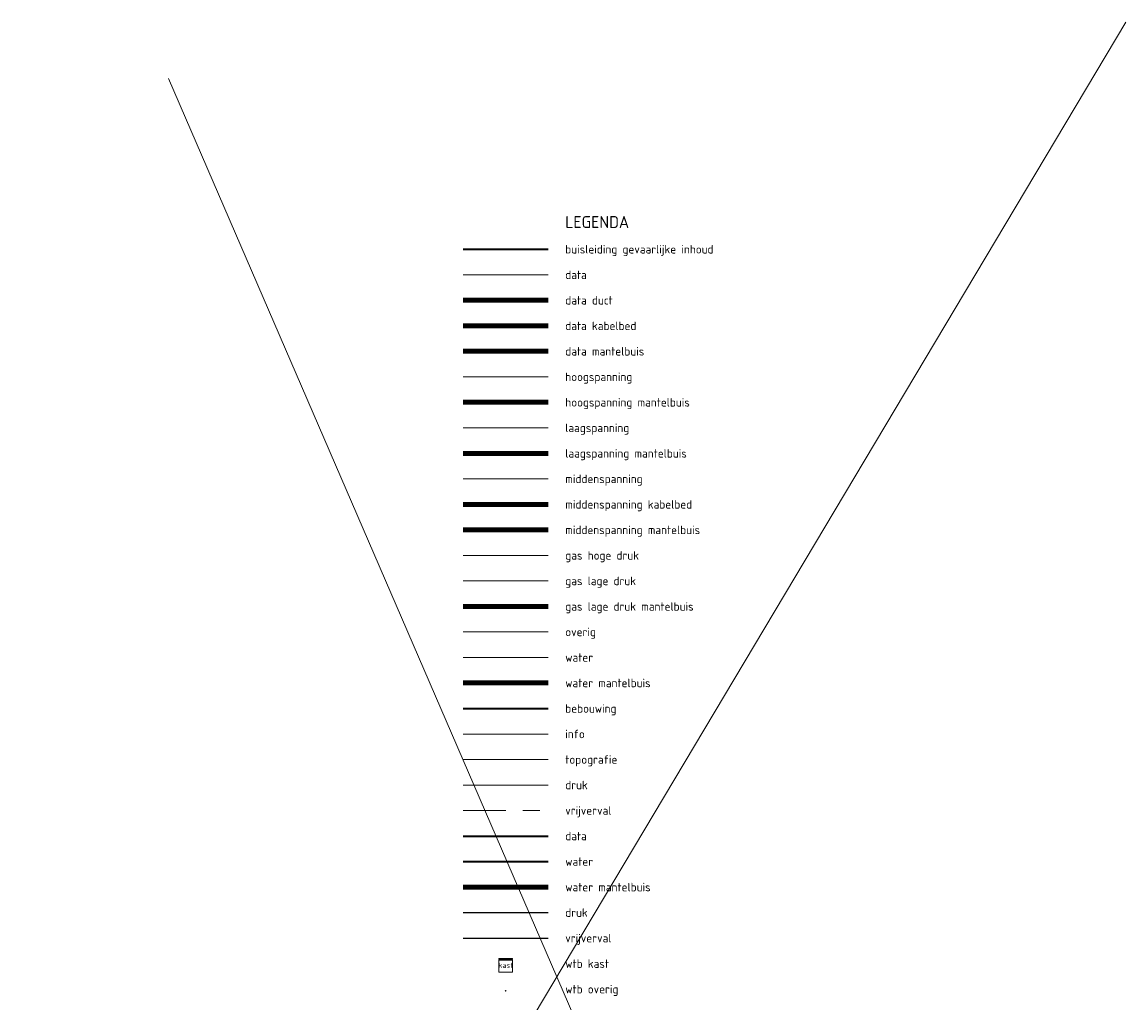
# Model space of a CAD drawing. Header units: metres. Extents: x 117304 to 117560, y 480657 to 480775.
# Tile 2 of 4: x 117304 to 117369, y 480714 to 480772. Entities that reach past the tile are written whole.
import ezdxf
from ezdxf.enums import TextEntityAlignment as Align
from ezdxf.lldxf.tags import DXFTag

# ---------------------------------------------------------------- set-up
doc = ezdxf.new("R2010")
doc.units = ezdxf.units.M
doc.header["$LTSCALE"] = 0.5
doc.linetypes.add('RI-OVERIG', pattern=[17, 5, -2, 2, -2, 0, -2, 2, -2])
for name, color, linetype, lineweight in [('B-WE-KL-BUISLEIDING GEVAARLIJKE INHOUD-G', 20, 'Continuous', 35), ('B-WE-KL-DATA-G', 90, 'KL-DATA-N', 18), ('B-WE-KL-DATA_DUCT-G', 90, 'Continuous', 100), ('B-WE-KL-DATA_HULPSTUK-S', 90, 'Continuous', 25), ('B-WE-KL-DATA_KABELBED-G', 90, 'Continuous', 100), ('B-WE-KL-DATA_MANTELBUIS-G', 90, 'Continuous', 100), ('B-WE-KL-ET_HS-G', 10, 'KL-HS-N', 18), ('B-WE-KL-ET_HS_MANTELBUIS-G', 10, 'Continuous', 100), ('B-WE-KL-ET_LS-G', 190, 'KL-LS-N', 18), ('B-WE-KL-ET_LS_MANTELBUIS-G', 190, 'Continuous', 100), ('B-WE-KL-ET_MS-G', 130, 'KL-MS-N', 18), ('B-WE-KL-ET_MS_KABELBED-G', 130, 'Continuous', 100), ('B-WE-KL-ET_MS_MANTELBUIS-G', 130, 'Continuous', 100), ('B-WE-KL-GAS_HD-G', 30, 'KL-GAS-HD-N', 18), ('B-WE-KL-GAS_LD-G', 50, 'KL-GAS-LD-N', 18), ('B-WE-KL-GAS_LD_MANTELBUIS-G', 50, 'Continuous', 100), ('B-WE-KL-OVERIG-G', 8, 'Continuous', 18), ('B-WE-KL-WATER-G', 170, 'KL-WATER-N', 18), ('B-WE-KL-WATER_MANTELBUIS-G', 170, 'Continuous', 100), ('B-WE-OG-BEBOUWING-G', 7, 'Continuous', 35), ('B-WE-OG-INFO-G', 7, 'Continuous', 18), ('B-WE-OG-TOPOGRAFIE-G', 7, 'Continuous', 18), ('B-WE-RI-DRUK-G', 210, 'RI-PERS', 18), ('B-WE-RI-VRIJVERVAL-G', 210, 'RI-OVERIG', 18), ('V-WE-KL-DATA-G', 90, 'KL-DATA-V', 35), ('V-WE-KL-WATER-G', 170, 'KL-WATER-V', 35), ('V-WE-KL-WATER_MANTELBUIS-G', 170, 'CONTINUOUS-V', 100), ('V-WE-RI-DRUK-G', 210, 'RI-PERS-V', 25), ('V-WE-RI-VRIJVERVAL-G', 210, 'RI-OVERIG-V', 25)]:
    doc.layers.add(name, color=color, linetype=linetype, lineweight=lineweight)
doc.layers.add('X-XX-AL-HULPLIJN-G', color=7, linetype='Continuous', lineweight=18, plot=False)
doc.layers.add('X-XX-AL-LEGENDA-T25', color=7, linetype='Continuous')
doc.layers.add('X-XX-AL-LEGENDA-T35', color=7, linetype='Continuous')
doc.styles.add('NLCS-ISO', font='NLCS-ISO.ttf')
doc.styles.add('NLCS-ISO-M200-T25', font='NLCS-ISO.ttf', dxfattribs={"height": 0.5})
doc.styles.add('NLCS-ISO-M200-T35', font='NLCS-ISO.ttf', dxfattribs={"height": 0.7})
doc.linetypes.add('CONTINUOUS-V', pattern='A,3.5,[24,NLCS.SHX,S=0.5,R=0,X=0,Y=0],3.5', length=7)
tags = doc.linetypes.add('KL-DATA-N', pattern='A,4,-1,[101,NLCS.SHX,S=0.5,R=0,X=0,Y=0],-1,4,-1,["D",Standard,S=1,R=0,X=-0.25,Y=-0.5],-1.5', length=12.5).pattern_tags.tags
tags[18] = DXFTag(74, 10)
tags = doc.linetypes.add('KL-DATA-V', pattern='A,2,[24,NLCS.SHX,S=0.5,R=0,X=0,Y=0],2,-1,[101,NLCS.SHX,S=0.5,R=0,X=0,Y=0],-1,2,[24,NLCS.SHX,S=0.5,R=0,X=0,Y=0],2,-1,["D",Standard,S=1,R=0,X=-0.25,Y=-0.5],-1.5', length=12.5).pattern_tags.tags
tags[34] = DXFTag(74, 10)
tags = doc.linetypes.add('KL-GAS-HD-N', pattern='A,4,-1,[69,NLCS.SHX,S=0.5,R=0,X=0,Y=0],-1,4,-1,["H",Standard,S=1,R=0,X=0,Y=-0.5],-2', length=13).pattern_tags.tags
tags[18] = DXFTag(74, 10)
tags = doc.linetypes.add('KL-GAS-LD-N', pattern='A,4,-1,[69,NLCS.SHX,S=0.5,R=0,X=0,Y=0],-1,4,-1,["L",Standard,S=1,R=0,X=0.25,Y=-0.5],-2', length=13).pattern_tags.tags
tags[18] = DXFTag(74, 10)
tags = doc.linetypes.add('KL-HS-N', pattern='A,4,-1,[103,NLCS.SHX,S=0.75,R=0,X=0,Y=0],-1,4,-1,["H",Standard,S=1,R=0,X=0,Y=-0.5],-2', length=13).pattern_tags.tags
tags[18] = DXFTag(74, 10)
tags = doc.linetypes.add('KL-LS-N', pattern='A,4,-1,[103,NLCS.SHX,S=0.75,R=0,X=0,Y=0],-1,4,-1,["L",Standard,S=1,R=0,X=0,Y=-0.5],-2', length=13).pattern_tags.tags
tags[18] = DXFTag(74, 10)
tags = doc.linetypes.add('KL-MS-N', pattern='A,4,-1,[103,NLCS.SHX,S=0.75,R=0,X=0,Y=0],-1,4,-1,["M",Standard,S=1,R=0,X=0,Y=-0.5],-2', length=13).pattern_tags.tags
tags[18] = DXFTag(74, 10)
doc.linetypes.add('KL-WATER-N', pattern='A,7,-0.5,[168,NLCS.SHX,S=0.75,R=0,X=0.75,Y=0],-2', length=9.5)
doc.linetypes.add('KL-WATER-V', pattern='A,3.5,[24,NLCS.SHX,S=0.5,R=0,X=0,Y=0],3.5,-0.5,[168,NLCS.SHX,S=0.75,R=0,X=0.75,Y=0],-2', length=9.5)
doc.linetypes.add('RI-OVERIG-V', pattern='A,2.5,[24,NLCS.SHX,S=1,R=0,X=0,Y=0],2.5,-2,2,-2,0,-2,2,-2', length=17)
tags = doc.linetypes.add('RI-PERS', pattern='A,7,-2,["P",Standard,S=1.8,R=0,X=-0.5,Y=-0.9],-2,7,-2,[102,NLCS.SHX,S=1,R=180,X=0,Y=0],-2', length=22).pattern_tags.tags
tags[6] = DXFTag(74, 10)
tags = doc.linetypes.add('RI-PERS-V', pattern='A,3.5,[24,NLCS.SHX,S=1,R=0,X=0,Y=0],3.5,-2,["P",Standard,S=1.8,R=0,X=-0.5,Y=-0.9],-2,3.5,[24,NLCS.SHX,S=0.5,R=0,X=0,Y=0],3.5,-2,[102,NLCS.SHX,S=1,R=180,X=0,Y=0],-2', length=22).pattern_tags.tags
tags[14] = DXFTag(74, 10)

# ---------------------------------------------------------------- blocks, each defined once
blk = doc.blocks.new('SKL-WTB_HULP_KAST-SO')
at = {"color": 0, "linetype": 'ByBlock', "lineweight": 18}
for points in [[(-2, 2), (2, 2), (2, 1.68), (-2, 1.68)], [(-2, 1.52), (2, 1.52), (2, -2), (-2, -2)]]:
    blk.add_lwpolyline(points, close=True, dxfattribs=at)
at = {"color": 0, "linetype": 'ByBlock', "lineweight": 18, "style": 'NLCS-ISO'}
blk.add_text('kast', height=1.5, dxfattribs=at).set_placement((0, 0), align=Align.MIDDLE_CENTER)
at = {"color": 0, "linetype": 'ByBlock', "lineweight": 18, "style": 'NLCS-ISO', "flags": 1}
for tag, p in [('TYPE', (2.5, 0)), ('OMSCHRIJVING', (2.5, -3)), ('LABEL', (2.5, -1.5))]:
    blk.add_attdef(tag, p, '', height=1, dxfattribs=at)
blk = doc.blocks.new('SKL-WTB_HULP_OVERIG-SO')
at = {"color": 0, "linetype": 'ByBlock', "lineweight": 18}
for points in [[(-0.14, 0.14), (0.14, -0.14)], [(0.14, 0.14), (-0.14, -0.14)]]:
    blk.add_lwpolyline(points, dxfattribs=at)
at = {"color": 0, "linetype": 'ByBlock', "lineweight": 18, "style": 'NLCS-ISO', "flags": 1}
for tag, p in [('TYPE', (1.5, 0)), ('OMSCHRIJVING', (1.5, -3)), ('LABEL', (1.5, -1.5))]:
    blk.add_attdef(tag, p, '', height=1, dxfattribs=at)

msp = doc.modelspace()

# ---------------------------------------------------------------- linework, layer by layer
at = {"layer": 'B-WE-KL-BUISLEIDING GEVAARLIJKE INHOUD-G', "flags": 128}
msp.add_lwpolyline([(117329.775, 480758.631), (117334.775, 480758.631)], dxfattribs=at)
at = {"layer": 'B-WE-KL-DATA-G', "flags": 128}
msp.add_lwpolyline([(117329.775, 480757.131), (117334.775, 480757.131)], dxfattribs=at)
at = {"layer": 'B-WE-KL-DATA_DUCT-G', "flags": 128}
msp.add_lwpolyline([(117329.775, 480755.631), (117334.775, 480755.631)], dxfattribs=at)
at = {"layer": 'B-WE-KL-DATA_KABELBED-G', "flags": 128}
msp.add_lwpolyline([(117329.775, 480754.131), (117334.775, 480754.131)], dxfattribs=at)
at = {"layer": 'B-WE-KL-DATA_MANTELBUIS-G', "flags": 128}
msp.add_lwpolyline([(117329.775, 480752.631), (117334.775, 480752.631)], dxfattribs=at)
at = {"layer": 'B-WE-KL-ET_HS-G', "flags": 128}
msp.add_lwpolyline([(117329.775, 480751.131), (117334.775, 480751.131)], dxfattribs=at)
at = {"layer": 'B-WE-KL-ET_HS_MANTELBUIS-G', "flags": 128}
msp.add_lwpolyline([(117329.775, 480749.631), (117334.775, 480749.631)], dxfattribs=at)
at = {"layer": 'B-WE-KL-ET_LS-G', "flags": 128}
msp.add_lwpolyline([(117329.775, 480748.131), (117334.775, 480748.131)], dxfattribs=at)
at = {"layer": 'B-WE-KL-ET_LS_MANTELBUIS-G', "flags": 128}
msp.add_lwpolyline([(117329.775, 480746.631), (117334.775, 480746.631)], dxfattribs=at)
at = {"layer": 'B-WE-KL-ET_MS-G', "flags": 128}
msp.add_lwpolyline([(117329.775, 480745.131), (117334.775, 480745.131)], dxfattribs=at)
at = {"layer": 'B-WE-KL-ET_MS_KABELBED-G', "flags": 128}
msp.add_lwpolyline([(117329.775, 480743.631), (117334.775, 480743.631)], dxfattribs=at)
at = {"layer": 'B-WE-KL-ET_MS_MANTELBUIS-G', "flags": 128}
msp.add_lwpolyline([(117329.775, 480742.131), (117334.775, 480742.131)], dxfattribs=at)
at = {"layer": 'B-WE-KL-GAS_HD-G', "flags": 128}
msp.add_lwpolyline([(117329.775, 480740.631), (117334.775, 480740.631)], dxfattribs=at)
at = {"layer": 'B-WE-KL-GAS_LD-G', "flags": 128}
msp.add_lwpolyline([(117329.775, 480739.131), (117334.775, 480739.131)], dxfattribs=at)
at = {"layer": 'B-WE-KL-GAS_LD_MANTELBUIS-G', "flags": 128}
msp.add_lwpolyline([(117329.775, 480737.631), (117334.775, 480737.631)], dxfattribs=at)
at = {"layer": 'B-WE-KL-OVERIG-G', "flags": 128}
msp.add_lwpolyline([(117329.775, 480736.131), (117334.775, 480736.131)], dxfattribs=at)
at = {"layer": 'B-WE-KL-WATER-G', "flags": 128}
msp.add_lwpolyline([(117329.775, 480734.631), (117334.775, 480734.631)], dxfattribs=at)
at = {"layer": 'B-WE-KL-WATER_MANTELBUIS-G', "flags": 128}
msp.add_lwpolyline([(117329.775, 480733.131), (117334.775, 480733.131)], dxfattribs=at)
at = {"layer": 'B-WE-OG-BEBOUWING-G', "flags": 128}
msp.add_lwpolyline([(117329.775, 480731.631), (117334.775, 480731.631)], dxfattribs=at)
at = {"layer": 'B-WE-OG-INFO-G', "flags": 128}
msp.add_lwpolyline([(117329.775, 480730.131), (117334.775, 480730.131)], dxfattribs=at)
at = {"layer": 'B-WE-OG-TOPOGRAFIE-G', "flags": 128}
msp.add_lwpolyline([(117329.775, 480728.631), (117334.775, 480728.631)], dxfattribs=at)
at = {"layer": 'B-WE-RI-DRUK-G', "flags": 128}
msp.add_lwpolyline([(117329.775, 480727.131), (117334.775, 480727.131)], dxfattribs=at)
at = {"layer": 'B-WE-RI-VRIJVERVAL-G', "flags": 128}
msp.add_lwpolyline([(117329.775, 480725.631), (117334.775, 480725.631)], dxfattribs=at)
at = {"layer": 'V-WE-KL-DATA-G', "flags": 128}
msp.add_lwpolyline([(117329.775, 480724.131), (117334.775, 480724.131)], dxfattribs=at)
at = {"layer": 'V-WE-KL-WATER-G', "flags": 128}
msp.add_lwpolyline([(117329.775, 480722.631), (117334.775, 480722.631)], dxfattribs=at)
at = {"layer": 'V-WE-KL-WATER_MANTELBUIS-G', "flags": 128}
msp.add_lwpolyline([(117329.775, 480721.131), (117334.775, 480721.131)], dxfattribs=at)
at = {"layer": 'V-WE-RI-DRUK-G', "flags": 128}
msp.add_lwpolyline([(117329.775, 480719.631), (117334.775, 480719.631)], dxfattribs=at)
at = {"layer": 'V-WE-RI-VRIJVERVAL-G', "flags": 128}
msp.add_lwpolyline([(117329.775, 480718.131), (117334.775, 480718.131)], dxfattribs=at)
at = {"layer": 'X-XX-AL-HULPLIJN-G', "flags": 128}
for points in [[(117368.746, 480771.987), (117303.833, 480663.113)], [(117312.444, 480768.678), (117360.797, 480656.825)]]:
    msp.add_lwpolyline(points, dxfattribs=at)

# ---------------------------------------------------------------- block references
at = {"layer": 'B-WE-KL-DATA_HULPSTUK-S', "xscale": 0.2, "yscale": 0.2, "zscale": 0.2}
for name, p in [('SKL-WTB_HULP_KAST-SO', (117332.275, 480716.531)), ('SKL-WTB_HULP_OVERIG-SO', (117332.275, 480715.031))]:
    msp.add_blockref(name, p, dxfattribs=at)

# ---------------------------------------------------------------- texts
at = {"layer": 'X-XX-AL-LEGENDA-T25', "style": 'NLCS-ISO-M200-T25'}
for s, p in [('buisleiding gevaarlijke inhoud', (117335.775, 480758.381)), ('data', (117335.775, 480756.881)), ('data duct', (117335.775, 480755.381)), ('data kabelbed', (117335.775, 480753.881)), ('data mantelbuis', (117335.775, 480752.381)), ('hoogspanning', (117335.775, 480750.881)), ('hoogspanning mantelbuis', (117335.775, 480749.381)), ('laagspanning', (117335.775, 480747.881)), ('laagspanning mantelbuis', (117335.775, 480746.381)), ('middenspanning', (117335.775, 480744.881)), ('middenspanning kabelbed', (117335.775, 480743.381)), ('middenspanning mantelbuis', (117335.775, 480741.881)), ('gas hoge druk', (117335.775, 480740.381)), ('gas lage druk', (117335.775, 480738.881)), ('gas lage druk mantelbuis', (117335.775, 480737.381)), ('overig', (117335.775, 480735.881)), ('water', (117335.775, 480734.381)), ('water mantelbuis', (117335.775, 480732.881)), ('bebouwing', (117335.775, 480731.381)), ('info', (117335.775, 480729.881)), ('topografie', (117335.775, 480728.381)), ('druk', (117335.775, 480726.881)), ('vrijverval', (117335.775, 480725.381)), ('data', (117335.775, 480723.881)), ('water', (117335.775, 480722.381)), ('water mantelbuis', (117335.775, 480720.881)), ('druk', (117335.775, 480719.381)), ('vrijverval', (117335.775, 480717.881)), ('wtb kast', (117335.775, 480716.381)), ('wtb overig', (117335.775, 480714.881))]:
    msp.add_text(s, height=0.5, dxfattribs=at).set_placement(p)
at = {"layer": 'X-XX-AL-LEGENDA-T35', "style": 'NLCS-ISO-M200-T35'}
msp.add_text('LEGENDA', height=0.7, dxfattribs=at).set_placement((117335.775, 480759.881))

doc.saveas('drawing.dxf')
